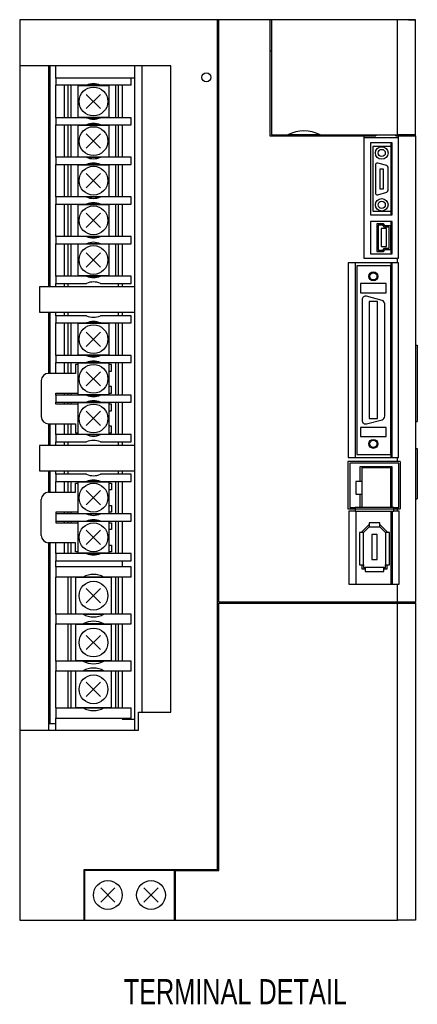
# Model space of a CAD drawing. Extents: x -955 to 6, y -401 to 362.
# Tile 2 of 4: x -955 to -845, y 88 to 362. Entities that reach past the tile are written whole.
import ezdxf

# ---------------------------------------------------------------- set-up
doc = ezdxf.new("R2010")
doc.units = 0
for name, color, linetype in [('NOTE', 5, 'CONTINUOUS'), ('OUTLINE', 7, 'CONTINUOUS'), ('THIN_LINE', 6, 'CONTINUOUS')]:
    doc.layers.add(name, color=color, linetype=linetype)
doc.styles.add('SLDTEXTSTYLE0', font='txt', dxfattribs={"width": 0.75})

msp = doc.modelspace()

# ---------------------------------------------------------------- linework, layer by layer
at = {"layer": 'OUTLINE'}
for p, q in [((-900.01, 361.58), (-955.01, 361.58)), ((-955.01, 361.58), (-955.01, 348.78)), ((-899.71, 361.58), (-900.01, 361.58)), ((-900.01, 125.58), (-900.01, 361.58)), ((-899.71, 361.08), (-900.01, 361.08)), ((-899.71, 199.88), (-899.71, 361.58)), ((-885.51, 361.58), (-899.71, 361.58)), ((-882.9, 361.58), (-885.51, 361.58)), ((-885.51, 361.58), (-885.51, 329.38)), ((-885.01, 361.58), (-885.01, 329.58)), ((-850.01, 361.58), (-885.01, 361.58)), ((-847.01, 361.58), (-882.9, 361.58)), ((-845.01, 361.58), (-850.01, 361.58)), ((-850.01, 329.58), (-850.01, 361.58)), ((-847.01, 361.58), (-845.01, 361.58)), ((-845.01, 329.58), (-845.01, 361.58)), ((-885.51, 352.98), (-885.01, 352.98)), ((-955.01, 348.78), (-955.01, 164.38)), ((-913.01, 348.78), (-955.01, 348.78)), ((-947.01, 348.78), (-947.01, 287.38)), ((-946.61, 348.78), (-946.61, 287.38)), ((-945.01, 345.38), (-945.01, 348.78)), ((-923.01, 164.38), (-923.01, 348.78)), ((-921.01, 169.38), (-921.01, 348.78)), ((-918.01, 348.78), (-919.56, 348.78)), ((-915.96, 348.78), (-918.01, 348.78)), ((-913.01, 169.38), (-913.01, 348.78)), ((-924.01, 345.38), (-945.01, 345.38)), ((-945.01, 345.38), (-945.01, 343.38)), ((-923.01, 345.38), (-924.01, 345.38)), ((-924.01, 343.38), (-924.01, 345.38)), ((-945.01, 334.38), (-945.01, 343.38)), ((-936.45, 343.38), (-945.01, 343.38)), ((-942.51, 334.38), (-942.51, 343.38)), ((-941.51, 334.38), (-941.51, 343.38)), ((-940.76, 343.38), (-940.76, 334.38)), ((-938.86, 343.23), (-938.86, 334.53)), ((-930.16, 343.23), (-938.86, 343.23)), ((-932.57, 343.38), (-936.45, 343.38)), ((-924.01, 343.38), (-932.57, 343.38)), ((-930.16, 334.53), (-930.16, 343.23)), ((-928.26, 334.38), (-928.26, 343.38)), ((-927.51, 334.38), (-927.51, 343.38)), ((-926.51, 343.38), (-926.51, 334.38)), ((-932.53, 336.9), (-936.49, 340.86)), ((-932.53, 340.86), (-936.49, 336.9)), ((-936.45, 334.38), (-945.01, 334.38)), ((-945.01, 334.38), (-945.01, 332.38)), ((-938.86, 334.53), (-930.16, 334.53)), ((-936.45, 334.38), (-932.57, 334.38)), ((-924.01, 334.38), (-932.57, 334.38)), ((-924.01, 332.38), (-924.01, 334.38)), ((-945.01, 323.38), (-945.01, 332.38)), ((-945.01, 332.38), (-936.45, 332.38)), ((-942.51, 323.38), (-942.51, 332.38)), ((-941.51, 323.38), (-941.51, 332.38)), ((-940.76, 332.38), (-940.76, 323.38)), ((-930.16, 332.23), (-938.86, 332.23)), ((-938.86, 332.23), (-938.86, 323.53)), ((-932.57, 332.38), (-936.45, 332.38)), ((-932.57, 332.38), (-924.01, 332.38)), ((-930.16, 323.53), (-930.16, 332.23)), ((-928.26, 323.38), (-928.26, 332.38)), ((-927.51, 323.38), (-927.51, 332.38)), ((-926.51, 332.38), (-926.51, 323.38)), ((-932.53, 325.9), (-936.49, 329.86)), ((-932.53, 329.86), (-936.49, 325.9)), ((-885.51, 329.38), (-859.41, 329.38)), ((-885.01, 329.58), (-880.5, 329.58)), ((-883.89, 329.58), (-883.89, 329.38)), ((-882.93, 329.38), (-882.93, 329.58)), ((-871.52, 329.58), (-880.5, 329.58)), ((-871.52, 329.58), (-850.01, 329.58)), ((-859.41, 329.38), (-856.01, 329.38)), ((-859.41, 329.38), (-859.41, 295.38)), ((-849.71, 328.83), (-859.41, 328.83)), ((-856.01, 329.58), (-856.01, 329.38)), ((-850.48, 329.38), (-850.48, 329.58)), ((-850.48, 329.38), (-849.71, 329.38)), ((-845.01, 329.58), (-850.01, 329.58)), ((-849.71, 329.38), (-845.01, 329.38)), ((-849.71, 295.38), (-849.71, 329.38)), ((-847.01, 329.58), (-847.01, 329.38)), ((-846.05, 329.38), (-846.05, 329.58)), ((-845.01, 329.38), (-845.01, 329.58)), ((-845.01, 329.38), (-845.01, 199.88)), ((-857.51, 327.38), (-857.51, 307.38)), ((-851.51, 327.38), (-857.51, 327.38)), ((-851.91, 326.38), (-856.91, 326.38)), ((-856.91, 326.38), (-856.91, 308.38)), ((-851.91, 327.38), (-851.91, 307.38)), ((-851.51, 307.38), (-851.51, 327.38)), ((-936.45, 323.38), (-945.01, 323.38)), ((-945.01, 323.38), (-945.01, 321.38)), ((-938.86, 323.53), (-930.16, 323.53)), ((-936.45, 323.38), (-932.57, 323.38)), ((-924.01, 323.38), (-932.57, 323.38)), ((-924.01, 321.38), (-924.01, 323.38)), ((-945.01, 312.38), (-945.01, 321.38)), ((-945.01, 321.38), (-936.45, 321.38)), ((-942.51, 312.38), (-942.51, 321.38)), ((-941.51, 312.38), (-941.51, 321.38)), ((-940.76, 321.38), (-940.76, 312.38)), ((-938.86, 321.23), (-938.86, 312.53)), ((-930.16, 321.23), (-938.86, 321.23)), ((-932.57, 321.38), (-936.45, 321.38)), ((-932.57, 321.38), (-924.01, 321.38)), ((-930.16, 312.53), (-930.16, 321.23)), ((-928.26, 312.38), (-928.26, 321.38)), ((-927.51, 312.38), (-927.51, 321.38)), ((-926.51, 321.38), (-926.51, 312.38)), ((-856.16, 321.28), (-856.16, 313.48)), ((-853.03, 321.09), (-855.53, 321.76)), ((-854.91, 320.13), (-854.91, 314.63)), ((-853.91, 320.13), (-854.91, 320.13)), ((-853.91, 314.63), (-853.91, 320.13)), ((-852.66, 314.15), (-852.66, 320.61)), ((-932.53, 314.9), (-936.49, 318.86)), ((-932.53, 318.86), (-936.49, 314.9)), ((-854.91, 314.63), (-853.91, 314.63)), ((-936.45, 312.38), (-945.01, 312.38)), ((-945.01, 312.38), (-945.01, 310.38)), ((-938.86, 312.53), (-930.16, 312.53)), ((-936.45, 312.38), (-932.57, 312.38)), ((-924.01, 312.38), (-932.57, 312.38)), ((-924.01, 310.38), (-924.01, 312.38)), ((-855.53, 313), (-853.03, 313.67)), ((-945.01, 301.38), (-945.01, 310.38)), ((-945.01, 310.38), (-936.45, 310.38)), ((-942.51, 301.38), (-942.51, 310.38)), ((-941.51, 301.38), (-941.51, 310.38)), ((-940.76, 310.38), (-940.76, 301.38)), ((-938.86, 310.23), (-938.86, 301.53)), ((-930.16, 310.23), (-938.86, 310.23)), ((-932.57, 310.38), (-936.45, 310.38)), ((-932.57, 310.38), (-924.01, 310.38)), ((-930.16, 301.53), (-930.16, 310.23)), ((-928.26, 301.38), (-928.26, 310.38)), ((-927.51, 301.38), (-927.51, 310.38)), ((-926.51, 310.38), (-926.51, 301.38)), ((-932.53, 303.9), (-936.49, 307.86)), ((-932.53, 307.86), (-936.49, 303.9)), ((-857.51, 307.38), (-851.51, 307.38)), ((-856.91, 308.38), (-851.91, 308.38)), ((-857.51, 305.58), (-857.51, 296.58)), ((-851.51, 305.58), (-857.51, 305.58)), ((-853.93, 304.93), (-855.79, 304.93)), ((-855.79, 304.93), (-855.79, 297.23)), ((-854.11, 304.53), (-855.39, 304.53)), ((-855.39, 304.53), (-855.39, 297.63)), ((-853.1, 303.58), (-854.6, 303.58)), ((-854.6, 303.58), (-854.6, 298.58)), ((-853.61, 303.98), (-854.11, 304.53)), ((-853.43, 304.38), (-853.93, 304.93)), ((-852.31, 303.98), (-853.61, 303.98)), ((-851.91, 304.38), (-853.43, 304.38)), ((-853.1, 298.58), (-853.1, 303.58)), ((-852.31, 298.18), (-852.31, 303.98)), ((-851.91, 305.58), (-851.91, 304.38)), ((-851.91, 297.78), (-851.91, 304.38)), ((-851.51, 296.58), (-851.51, 305.58)), ((-936.45, 301.38), (-945.01, 301.38)), ((-945.01, 301.38), (-945.01, 299.38)), ((-938.86, 301.53), (-930.16, 301.53)), ((-936.45, 301.38), (-932.57, 301.38)), ((-924.01, 301.38), (-932.57, 301.38)), ((-924.01, 299.38), (-924.01, 301.38)), ((-945.01, 290.38), (-945.01, 299.38)), ((-945.01, 299.38), (-936.45, 299.38)), ((-942.51, 290.38), (-942.51, 299.38)), ((-941.51, 290.38), (-941.51, 299.38)), ((-940.76, 299.38), (-940.76, 290.38)), ((-938.86, 299.23), (-938.86, 290.53)), ((-930.16, 299.23), (-938.86, 299.23)), ((-932.57, 299.38), (-936.45, 299.38)), ((-932.57, 299.38), (-924.01, 299.38)), ((-930.16, 290.53), (-930.16, 299.23)), ((-928.26, 290.38), (-928.26, 299.38)), ((-927.51, 290.38), (-927.51, 299.38)), ((-926.51, 299.38), (-926.51, 290.38)), ((-854.6, 298.58), (-853.1, 298.58)), ((-854.11, 297.63), (-853.61, 298.18)), ((-853.61, 298.18), (-852.31, 298.18)), ((-932.53, 292.9), (-936.49, 296.86)), ((-932.53, 296.86), (-936.49, 292.9)), ((-859.41, 295.38), (-850.01, 295.38)), ((-857.51, 296.58), (-851.51, 296.58)), ((-855.79, 297.23), (-853.93, 297.23)), ((-855.39, 297.63), (-854.11, 297.63)), ((-853.93, 297.23), (-853.43, 297.78)), ((-853.43, 297.78), (-851.91, 297.78)), ((-851.91, 297.78), (-851.91, 296.58)), ((-850.01, 295.38), (-849.71, 295.38)), ((-850.01, 294.08), (-850.01, 295.38)), ((-863.71, 294.08), (-863.71, 240.08)), ((-850.01, 294.08), (-863.71, 294.08)), ((-861.77, 294.08), (-861.77, 240.08)), ((-861.32, 293.28), (-861.32, 240.88)), ((-851.92, 293.28), (-861.32, 293.28)), ((-851.92, 294.08), (-851.92, 293.28)), ((-851.92, 240.88), (-851.92, 293.28)), ((-851.47, 240.08), (-851.47, 294.08)), ((-849.71, 294.08), (-850.01, 294.08)), ((-849.71, 240.08), (-849.71, 294.08)), ((-945.01, 290.38), (-945.01, 288.38)), ((-936.45, 290.38), (-945.01, 290.38)), ((-938.86, 290.53), (-930.16, 290.53)), ((-936.45, 290.38), (-932.57, 290.38)), ((-924.01, 290.38), (-932.57, 290.38)), ((-924.01, 288.38), (-924.01, 290.38)), ((-923.01, 287.38), (-949.48, 287.38)), ((-949.48, 287.38), (-949.48, 280.38)), ((-945.01, 287.38), (-945.01, 288.38)), ((-945.01, 288.38), (-936.45, 288.38)), ((-942.51, 287.38), (-942.51, 288.38)), ((-941.51, 287.38), (-941.51, 288.38)), ((-932.57, 288.38), (-924.01, 288.38)), ((-927.51, 287.38), (-927.51, 288.38)), ((-926.51, 288.38), (-926.51, 287.38)), ((-853.17, 288.3), (-860.27, 288.3)), ((-860.27, 288.3), (-860.27, 285.8)), ((-853.17, 285.8), (-853.17, 288.3)), ((-860.27, 285.8), (-853.17, 285.8)), ((-854.31, 283.64), (-858.61, 284.8)), ((-859.87, 283.83), (-859.87, 250.34)), ((-857.87, 283.33), (-857.87, 250.83)), ((-855.57, 283.33), (-857.87, 283.33)), ((-855.57, 250.83), (-855.57, 283.33)), ((-853.57, 251.49), (-853.57, 282.68)), ((-949.48, 280.38), (-923.01, 280.38)), ((-947.01, 280.38), (-947.01, 263.38)), ((-946.61, 280.38), (-946.61, 263.38)), ((-945.01, 279.38), (-945.01, 280.38)), ((-936.45, 279.38), (-945.01, 279.38)), ((-945.01, 279.38), (-945.01, 277.38)), ((-942.51, 279.38), (-942.51, 280.38)), ((-941.51, 279.38), (-941.51, 280.38)), ((-924.01, 279.38), (-932.57, 279.38)), ((-927.51, 279.38), (-927.51, 280.38)), ((-926.51, 280.38), (-926.51, 279.38)), ((-924.01, 277.38), (-924.01, 279.38)), ((-945.01, 268.38), (-945.01, 277.38)), ((-945.01, 277.38), (-936.45, 277.38)), ((-942.51, 268.38), (-942.51, 277.38)), ((-941.51, 268.38), (-941.51, 277.38)), ((-940.76, 277.38), (-940.76, 268.38)), ((-938.86, 277.23), (-938.86, 268.53)), ((-930.16, 277.23), (-938.86, 277.23)), ((-932.57, 277.38), (-936.45, 277.38)), ((-932.57, 277.38), (-924.01, 277.38)), ((-930.16, 268.53), (-930.16, 277.23)), ((-928.26, 268.38), (-928.26, 277.38)), ((-927.51, 268.38), (-927.51, 277.38)), ((-926.51, 277.38), (-926.51, 268.38)), ((-932.53, 270.9), (-936.49, 274.86)), ((-932.53, 274.86), (-936.49, 270.9)), ((-845.01, 271.18), (-844.51, 271.18)), ((-844.51, 271.18), (-844.51, 250.08)), ((-945.01, 268.38), (-945.01, 266.38)), ((-936.45, 268.38), (-945.01, 268.38)), ((-938.86, 268.53), (-930.16, 268.53)), ((-936.45, 268.38), (-932.57, 268.38)), ((-924.01, 268.38), (-932.57, 268.38)), ((-924.01, 266.38), (-924.01, 268.38)), ((-945.01, 263.38), (-945.01, 266.38)), ((-945.01, 266.38), (-936.45, 266.38)), ((-942.51, 263.38), (-942.51, 266.38)), ((-941.51, 263.38), (-941.51, 266.38)), ((-940.76, 266.38), (-940.76, 263.38)), ((-938.86, 265.88), (-939.51, 265.88)), ((-939.51, 265.88), (-939.51, 263.38)), ((-938.86, 266.23), (-938.86, 257.53)), ((-930.16, 266.23), (-938.86, 266.23)), ((-932.57, 266.38), (-936.45, 266.38)), ((-932.57, 266.38), (-924.01, 266.38)), ((-930.16, 257.53), (-930.16, 266.23)), ((-929.51, 265.88), (-930.16, 265.88)), ((-929.51, 264.03), (-929.51, 265.88)), ((-928.26, 257.38), (-928.26, 266.38)), ((-927.51, 257.38), (-927.51, 266.38)), ((-926.51, 266.38), (-926.51, 257.38)), ((-939.51, 263.38), (-947.01, 263.38)), ((-932.53, 259.9), (-936.49, 263.86)), ((-932.53, 263.86), (-936.49, 259.9)), ((-930.16, 264.03), (-929.51, 264.03)), ((-949.01, 261.38), (-949.01, 251.38)), ((-929.51, 259.73), (-930.16, 259.73)), ((-929.51, 257.88), (-929.51, 259.73)), ((-945.01, 257.38), (-945.01, 257.88)), ((-945.01, 257.88), (-938.86, 257.88)), ((-936.45, 257.38), (-945.01, 257.38)), ((-945.01, 257.38), (-945.01, 255.38)), ((-942.51, 257.38), (-942.51, 257.88)), ((-941.51, 257.38), (-941.51, 257.88)), ((-940.76, 257.88), (-940.76, 257.38)), ((-938.86, 257.53), (-930.16, 257.53)), ((-936.45, 257.38), (-932.57, 257.38)), ((-924.01, 257.38), (-932.57, 257.38)), ((-930.16, 257.88), (-929.51, 257.88)), ((-924.01, 255.38), (-924.01, 257.38)), ((-945.01, 254.88), (-945.01, 255.38)), ((-945.01, 255.38), (-936.45, 255.38)), ((-938.86, 254.88), (-945.01, 254.88)), ((-942.51, 254.88), (-942.51, 255.38)), ((-941.51, 254.88), (-941.51, 255.38)), ((-940.76, 255.38), (-940.76, 254.88)), ((-938.86, 255.23), (-938.86, 246.53)), ((-930.16, 255.23), (-938.86, 255.23)), ((-932.57, 255.38), (-936.45, 255.38)), ((-932.57, 255.38), (-924.01, 255.38)), ((-930.16, 246.53), (-930.16, 255.23)), ((-929.51, 254.88), (-930.16, 254.88)), ((-929.51, 253.03), (-929.51, 254.88)), ((-928.26, 246.38), (-928.26, 255.38)), ((-927.51, 246.38), (-927.51, 255.38)), ((-926.51, 255.38), (-926.51, 246.38)), ((-932.53, 248.9), (-936.49, 252.86)), ((-932.53, 252.86), (-936.49, 248.9)), ((-930.16, 253.03), (-929.51, 253.03)), ((-947.01, 249.38), (-939.51, 249.38)), ((-947.01, 249.38), (-947.01, 243.38)), ((-946.61, 249.38), (-946.61, 243.38)), ((-945.01, 246.38), (-945.01, 249.38)), ((-942.51, 246.38), (-942.51, 249.38)), ((-941.51, 246.38), (-941.51, 249.38)), ((-940.76, 249.38), (-940.76, 246.38)), ((-939.51, 249.38), (-939.51, 246.88)), ((-858.61, 249.37), (-854.31, 250.52)), ((-857.87, 250.83), (-855.57, 250.83)), ((-845.01, 250.08), (-844.51, 250.08)), ((-945.01, 246.38), (-945.01, 244.38)), ((-936.45, 246.38), (-945.01, 246.38)), ((-939.51, 246.88), (-938.86, 246.88)), ((-938.86, 246.53), (-930.16, 246.53)), ((-936.45, 246.38), (-932.57, 246.38)), ((-924.01, 246.38), (-932.57, 246.38)), ((-929.51, 248.73), (-930.16, 248.73)), ((-930.16, 246.88), (-929.51, 246.88)), ((-929.51, 246.88), (-929.51, 248.73)), ((-924.01, 244.38), (-924.01, 246.38)), ((-860.27, 248.36), (-860.27, 245.86)), ((-853.17, 248.36), (-860.27, 248.36)), ((-853.17, 245.86), (-853.17, 248.36)), ((-949.48, 243.38), (-949.48, 236.38)), ((-923.01, 243.38), (-949.48, 243.38)), ((-945.01, 243.38), (-945.01, 244.38)), ((-945.01, 244.38), (-936.45, 244.38)), ((-942.51, 243.38), (-942.51, 244.38)), ((-941.51, 243.38), (-941.51, 244.38)), ((-932.57, 244.38), (-924.01, 244.38)), ((-927.51, 243.38), (-927.51, 244.38)), ((-926.51, 244.38), (-926.51, 243.38)), ((-860.27, 245.86), (-853.17, 245.86)), ((-861.32, 240.88), (-851.92, 240.88)), ((-851.92, 240.88), (-851.92, 240.08)), ((-845.01, 242.58), (-844.51, 242.58)), ((-844.51, 242.58), (-844.51, 228.58)), ((-850.01, 238.93), (-863.79, 238.93)), ((-863.79, 238.93), (-863.79, 225.83)), ((-863.71, 240.08), (-850.01, 240.08)), ((-849.69, 238.43), (-863.29, 238.43)), ((-863.29, 238.43), (-863.29, 226.16)), ((-850.01, 240.08), (-849.71, 240.08)), ((-850.01, 238.93), (-850.01, 240.08)), ((-849.26, 238.93), (-850.01, 238.93)), ((-849.69, 226.16), (-849.69, 238.43)), ((-849.26, 238.93), (-849.26, 225.83)), ((-949.48, 236.38), (-923.01, 236.38)), ((-947.01, 236.38), (-947.01, 230.38)), ((-946.61, 236.38), (-946.61, 230.38)), ((-945.01, 235.38), (-945.01, 236.38)), ((-936.45, 235.38), (-945.01, 235.38)), ((-945.01, 235.38), (-945.01, 233.38)), ((-942.51, 235.38), (-942.51, 236.38)), ((-941.51, 235.38), (-941.51, 236.38)), ((-924.01, 235.38), (-932.57, 235.38)), ((-927.51, 235.38), (-927.51, 236.38)), ((-926.51, 236.38), (-926.51, 235.38)), ((-924.01, 233.38), (-924.01, 235.38)), ((-851.5, 237.41), (-860.5, 237.41)), ((-860.5, 237.41), (-860.5, 233.4)), ((-851.97, 237.15), (-859.97, 237.15)), ((-859.97, 237.15), (-859.97, 226.15)), ((-851.97, 237.15), (-851.97, 226.15)), ((-851.92, 237.41), (-851.92, 226.16)), ((-851.5, 226.16), (-851.5, 237.41)), ((-945.01, 230.38), (-945.01, 233.38)), ((-945.01, 233.38), (-936.45, 233.38)), ((-942.51, 230.38), (-942.51, 233.38)), ((-941.51, 230.38), (-941.51, 233.38)), ((-940.76, 233.38), (-940.76, 230.38)), ((-939.51, 232.88), (-938.86, 232.88)), ((-939.51, 230.38), (-939.51, 232.88)), ((-930.16, 233.23), (-938.86, 233.23)), ((-938.86, 233.23), (-938.86, 224.53)), ((-932.57, 233.38), (-936.45, 233.38)), ((-932.57, 233.38), (-924.01, 233.38)), ((-930.16, 224.53), (-930.16, 233.23)), ((-930.16, 232.88), (-929.51, 232.88)), ((-929.51, 232.88), (-929.51, 231.03)), ((-928.26, 224.38), (-928.26, 233.38)), ((-927.51, 224.38), (-927.51, 233.38)), ((-926.51, 233.38), (-926.51, 224.38)), ((-859.97, 233.4), (-861.57, 233.4)), ((-861.57, 233.4), (-861.57, 229.9)), ((-947.01, 230.38), (-939.51, 230.38)), ((-932.53, 226.9), (-936.49, 230.86)), ((-932.53, 230.86), (-936.49, 226.9)), ((-929.51, 231.03), (-930.16, 231.03)), ((-861.57, 229.9), (-859.97, 229.9)), ((-860.5, 229.9), (-860.5, 226.16)), ((-949.01, 218.38), (-949.01, 228.38)), ((-845.01, 228.58), (-844.51, 228.58)), ((-945.01, 224.88), (-945.01, 224.38)), ((-938.86, 224.88), (-945.01, 224.88)), ((-936.45, 224.38), (-945.01, 224.38)), ((-945.01, 224.38), (-945.01, 222.38)), ((-942.51, 224.38), (-942.51, 224.88)), ((-941.51, 224.38), (-941.51, 224.88)), ((-940.76, 224.88), (-940.76, 224.38)), ((-938.86, 224.53), (-930.16, 224.53)), ((-936.45, 224.38), (-932.57, 224.38)), ((-924.01, 224.38), (-932.57, 224.38)), ((-930.16, 226.73), (-929.51, 226.73)), ((-929.51, 224.88), (-930.16, 224.88)), ((-929.51, 226.73), (-929.51, 224.88)), ((-924.01, 222.38), (-924.01, 224.38)), ((-863.79, 225.83), (-861.81, 225.83)), ((-863.51, 225.18), (-863.51, 204.83)), ((-861.81, 225.18), (-863.51, 225.18)), ((-863.29, 226.16), (-861.81, 226.16)), ((-859.97, 226.16), (-861.81, 226.16)), ((-861.81, 226.16), (-861.81, 225.83)), ((-861.81, 225.83), (-861.81, 225.18)), ((-861.81, 225.83), (-851.05, 225.83)), ((-861.81, 225.18), (-851.05, 225.18)), ((-861.59, 225.18), (-861.59, 204.83)), ((-851.97, 226.15), (-859.97, 226.15)), ((-851.05, 226.16), (-851.97, 226.16)), ((-851.92, 225.18), (-851.92, 204.83)), ((-851.45, 204.83), (-851.45, 225.18)), ((-851.05, 225.83), (-851.05, 226.16)), ((-851.05, 226.16), (-849.69, 226.16)), ((-851.05, 225.18), (-851.05, 225.83)), ((-851.05, 225.83), (-850.01, 225.83)), ((-850.01, 225.18), (-851.05, 225.18)), ((-850.01, 225.18), (-850.01, 225.83)), ((-850.01, 225.83), (-849.26, 225.83)), ((-849.54, 225.18), (-850.01, 225.18)), ((-849.54, 204.83), (-849.54, 225.18)), ((-945.01, 222.38), (-945.01, 221.88)), ((-945.01, 222.38), (-936.45, 222.38)), ((-945.01, 221.88), (-938.86, 221.88)), ((-942.51, 221.88), (-942.51, 222.38)), ((-941.51, 221.88), (-941.51, 222.38)), ((-940.76, 222.38), (-940.76, 221.88)), ((-938.86, 222.23), (-938.86, 213.53)), ((-930.16, 222.23), (-938.86, 222.23)), ((-932.57, 222.38), (-936.45, 222.38)), ((-932.57, 222.38), (-924.01, 222.38)), ((-930.16, 213.53), (-930.16, 222.23)), ((-930.16, 221.88), (-929.51, 221.88)), ((-929.51, 221.88), (-929.51, 220.03)), ((-928.26, 213.38), (-928.26, 222.38)), ((-927.51, 213.38), (-927.51, 222.38)), ((-926.51, 222.38), (-926.51, 213.38)), ((-857.92, 221.93), (-857.92, 220.83)), ((-854.91, 221.93), (-857.92, 221.93)), ((-854.91, 220.83), (-854.91, 221.93)), ((-932.53, 215.9), (-936.49, 219.86)), ((-932.53, 219.86), (-936.49, 215.9)), ((-929.51, 220.03), (-930.16, 220.03)), ((-859.51, 219.24), (-860.61, 219.24)), ((-860.61, 219.24), (-860.61, 210.23)), ((-858.08, 221.23), (-859.91, 219.4)), ((-859.91, 219.4), (-859.91, 219.24)), ((-857.92, 220.83), (-859.51, 219.24)), ((-859.51, 210.23), (-859.51, 219.24)), ((-857.92, 221.23), (-858.08, 221.23)), ((-857.92, 220.83), (-854.91, 220.83)), ((-854.74, 221.23), (-854.91, 221.23)), ((-853.31, 219.24), (-854.91, 220.83)), ((-852.91, 219.4), (-854.74, 221.23)), ((-853.31, 219.24), (-853.31, 210.23)), ((-852.21, 219.24), (-853.31, 219.24)), ((-852.91, 219.24), (-852.91, 219.4)), ((-852.21, 210.23), (-852.21, 219.24)), ((-939.51, 216.38), (-947.01, 216.38)), ((-947.01, 216.38), (-947.01, 166.08)), ((-946.61, 216.38), (-946.61, 166.08)), ((-945.01, 213.38), (-945.01, 216.38)), ((-942.51, 213.38), (-942.51, 216.38)), ((-941.51, 213.38), (-941.51, 216.38)), ((-940.76, 216.38), (-940.76, 213.38)), ((-939.51, 213.88), (-939.51, 216.38)), ((-855.66, 218.63), (-857.16, 218.63)), ((-857.16, 218.63), (-857.16, 211.73)), ((-855.66, 211.73), (-855.66, 218.63)), ((-936.45, 213.38), (-945.01, 213.38)), ((-945.01, 213.38), (-945.01, 211.38)), ((-938.86, 213.88), (-939.51, 213.88)), ((-938.86, 213.53), (-930.16, 213.53)), ((-936.45, 213.38), (-932.57, 213.38)), ((-924.01, 213.38), (-932.57, 213.38)), ((-930.16, 215.73), (-929.51, 215.73)), ((-929.51, 213.88), (-930.16, 213.88)), ((-929.51, 215.73), (-929.51, 213.88)), ((-924.01, 211.38), (-924.01, 213.38)), ((-945.01, 209.68), (-945.01, 211.38)), ((-945.01, 211.38), (-924.01, 211.38)), ((-926.51, 211.38), (-926.51, 209.68)), ((-857.16, 211.73), (-855.66, 211.73)), ((-945.01, 209.68), (-945.01, 206.83)), ((-924.01, 209.68), (-945.01, 209.68)), ((-924.01, 206.83), (-924.01, 209.68)), ((-860.61, 210.23), (-859.51, 210.23)), ((-859.91, 210.23), (-859.91, 209.13)), ((-859.91, 209.13), (-859.01, 209.13)), ((-859.51, 210.23), (-859.51, 209.53)), ((-859.51, 209.53), (-859.01, 209.53)), ((-853.81, 209.53), (-859.01, 209.53)), ((-859.01, 209.53), (-859.01, 208.43)), ((-859.01, 208.43), (-853.81, 208.43)), ((-853.81, 209.53), (-853.31, 209.53)), ((-853.81, 208.43), (-853.81, 209.53)), ((-853.81, 209.13), (-852.91, 209.13)), ((-853.31, 209.53), (-853.31, 210.23)), ((-853.31, 210.23), (-852.21, 210.23)), ((-852.91, 209.13), (-852.91, 210.23)), ((-945.01, 196.53), (-945.01, 206.83)), ((-937.39, 206.83), (-945.01, 206.83)), ((-941.51, 196.53), (-941.51, 206.83)), ((-940.76, 206.83), (-940.76, 196.53)), ((-939.51, 206.68), (-939.51, 196.68)), ((-929.51, 206.68), (-939.51, 206.68)), ((-931.63, 206.83), (-937.39, 206.83)), ((-924.01, 206.83), (-931.63, 206.83)), ((-929.51, 196.68), (-929.51, 206.68)), ((-928.26, 196.53), (-928.26, 206.83)), ((-927.51, 196.53), (-927.51, 206.83)), ((-926.51, 206.83), (-926.51, 196.53)), ((-932.53, 199.7), (-936.49, 203.66)), ((-932.53, 203.66), (-936.49, 199.7)), ((-863.51, 204.83), (-850.01, 204.83)), ((-850.01, 204.83), (-849.54, 204.83)), ((-850.01, 199.88), (-850.01, 204.83)), ((-850.01, 199.88), (-899.71, 199.88)), ((-899.71, 199.58), (-850.01, 199.58)), ((-899.71, 125.38), (-899.71, 199.58)), ((-850.01, 199.58), (-850.01, 199.88)), ((-845.01, 199.88), (-850.01, 199.88)), ((-850.01, 199.58), (-845.01, 199.58)), ((-850.01, 111.58), (-850.01, 199.58)), ((-845.51, 199.88), (-845.51, 199.58)), ((-845.51, 199.78), (-845.01, 199.78)), ((-845.01, 199.78), (-845.01, 199.88)), ((-845.01, 199.58), (-845.01, 199.78)), ((-845.01, 199.58), (-845.01, 111.58)), ((-945.01, 196.53), (-945.01, 193.83)), ((-937.39, 196.53), (-945.01, 196.53)), ((-939.51, 196.68), (-929.51, 196.68)), ((-937.39, 196.53), (-931.63, 196.53)), ((-924.01, 196.53), (-931.63, 196.53)), ((-924.01, 193.83), (-924.01, 196.53)), ((-945.01, 183.53), (-945.01, 193.83)), ((-945.01, 193.83), (-937.39, 193.83)), ((-941.51, 183.53), (-941.51, 193.83)), ((-940.76, 193.83), (-940.76, 183.53)), ((-939.51, 193.68), (-939.51, 183.68)), ((-929.51, 193.68), (-939.51, 193.68)), ((-931.63, 193.83), (-937.39, 193.83)), ((-931.63, 193.83), (-924.01, 193.83)), ((-929.51, 183.68), (-929.51, 193.68)), ((-928.26, 183.53), (-928.26, 193.83)), ((-927.51, 183.53), (-927.51, 193.83)), ((-926.51, 193.83), (-926.51, 183.53)), ((-932.53, 186.7), (-936.49, 190.66)), ((-932.53, 190.66), (-936.49, 186.7)), ((-945.01, 183.53), (-945.01, 180.83)), ((-937.39, 183.53), (-945.01, 183.53)), ((-939.51, 183.68), (-929.51, 183.68)), ((-937.39, 183.53), (-931.63, 183.53)), ((-924.01, 183.53), (-931.63, 183.53)), ((-924.01, 180.83), (-924.01, 183.53)), ((-945.01, 170.53), (-945.01, 180.83)), ((-945.01, 180.83), (-937.39, 180.83)), ((-941.51, 170.53), (-941.51, 180.83)), ((-940.76, 180.83), (-940.76, 170.53)), ((-939.51, 180.68), (-939.51, 170.68)), ((-929.51, 180.68), (-939.51, 180.68)), ((-931.63, 180.83), (-937.39, 180.83)), ((-931.63, 180.83), (-924.01, 180.83)), ((-929.51, 170.68), (-929.51, 180.68)), ((-928.26, 170.53), (-928.26, 180.83)), ((-927.51, 170.53), (-927.51, 180.83)), ((-926.51, 180.83), (-926.51, 170.53)), ((-932.53, 173.7), (-936.49, 177.66)), ((-932.53, 177.66), (-936.49, 173.7)), ((-945.01, 170.53), (-937.39, 170.53)), ((-945.01, 170.53), (-945.01, 167.68)), ((-939.51, 170.68), (-929.51, 170.68)), ((-937.39, 170.53), (-931.63, 170.53)), ((-931.63, 170.53), (-924.01, 170.53)), ((-924.01, 167.68), (-924.01, 170.53)), ((-945.01, 166.08), (-945.01, 167.68)), ((-945.01, 167.68), (-924.01, 167.68)), ((-926.51, 167.68), (-926.51, 167.38)), ((-926.51, 167.38), (-923.01, 167.38)), ((-922.01, 169.38), (-913.01, 169.38)), ((-922.01, 164.38), (-922.01, 169.38)), ((-919.56, 169.38), (-918.01, 169.38)), ((-918.01, 169.38), (-915.96, 169.38)), ((-955.01, 164.38), (-922.01, 164.38)), ((-955.01, 164.38), (-955.01, 111.58)), ((-945.01, 166.08), (-947.01, 166.08)), ((-947.01, 166.08), (-947.01, 164.38)), ((-945.01, 164.38), (-945.01, 166.08)), ((-900.01, 125.58), (-937.21, 125.58)), ((-937.21, 125.58), (-937.21, 111.58)), ((-912.01, 125.38), (-937.01, 125.38)), ((-937.01, 125.38), (-937.01, 111.58)), ((-912.01, 111.58), (-912.01, 125.38)), ((-911.81, 125.58), (-911.81, 125.38)), ((-911.81, 125.38), (-911.81, 111.58)), ((-911.81, 125.38), (-899.71, 125.38)), ((-928.53, 116.6), (-932.49, 120.56)), ((-928.53, 120.56), (-932.49, 116.6)), ((-916.53, 116.6), (-920.49, 120.56)), ((-916.53, 120.56), (-920.49, 116.6)), ((-937.21, 112.58), (-937.01, 112.58)), ((-912.01, 112.58), (-911.81, 112.58)), ((-955.01, 111.58), (-937.21, 111.58)), ((-937.21, 111.58), (-937.01, 111.58)), ((-937.01, 111.58), (-912.01, 111.58)), ((-912.01, 111.58), (-911.81, 111.58)), ((-911.81, 111.58), (-850.01, 111.58)), ((-845.01, 111.58), (-850.01, 111.58))]:
    msp.add_line(p, q, dxfattribs=at)
for centre, radius in [((-903.14, 345.58), 1.25), ((-934.51, 338.88), 4), ((-934.51, 327.88), 4), ((-854.41, 324.58), 1.75), ((-854.41, 324.58), 1), ((-934.51, 316.88), 4), ((-854.41, 310.18), 1.75), ((-934.51, 305.88), 4), ((-854.41, 310.18), 1), ((-934.51, 294.88), 4), ((-856.72, 290.33), 1), ((-934.51, 272.88), 4), ((-934.51, 261.88), 4), ((-934.51, 250.88), 4), ((-856.72, 243.83), 1), ((-934.51, 228.88), 4), ((-934.51, 217.88), 4), ((-934.51, 201.68), 4), ((-934.51, 188.68), 4), ((-934.51, 175.68), 4), ((-930.51, 118.58), 4), ((-918.51, 118.58), 4)]:
    msp.add_circle(centre, radius, dxfattribs=at)
for centre, radius, start, end in [((-934.51, 338.88), 4.9, 66.6886, 113.3114), ((-934.51, 338.88), 4.9, 246.6886, 293.3114), ((-934.51, 327.88), 4.9, 66.6886, 113.3114), ((-876.01, 321.44), 9.3, 61.1243, 118.8757), ((-876.01, 321.44), 9.3, 61.1243, 118.8757), ((-876.01, 321.44), 9.3, 61.1243, 118.8757), ((-934.51, 327.88), 4.9, 246.6886, 293.3114), ((-934.51, 316.88), 4.9, 66.6886, 113.3114), ((-855.66, 321.28), 0.5, 75, 180), ((-853.16, 320.61), 0.5, 0, 75), ((-934.51, 316.88), 4.9, 246.6886, 293.3114), ((-855.66, 313.48), 0.5, 180, 285), ((-853.16, 314.15), 0.5, 285, 0), ((-934.51, 305.88), 4.9, 66.6886, 113.3114), ((-934.51, 305.88), 4.9, 246.6886, 293.3114), ((-934.51, 294.88), 4.9, 66.6886, 113.3114), ((-934.51, 294.88), 4.9, 246.6886, 293.3114), ((-934.51, 283.88), 4.9, 66.6886, 113.3114), ((-858.87, 283.83), 1, 75, 180), ((-854.57, 282.68), 1, 0, 75), ((-934.51, 283.88), 4.9, 246.6886, 293.3114), ((-934.51, 272.88), 4.9, 66.6886, 113.3114), ((-934.51, 272.88), 4.9, 246.6886, 293.3114), ((-934.51, 261.88), 4.9, 66.6886, 113.3114), ((-947.01, 261.38), 2, 90, 180), ((-934.51, 261.88), 4.9, 246.6886, 293.3114), ((-934.51, 250.88), 4.9, 66.6886, 113.3114), ((-854.57, 251.49), 1, 285, 0), ((-947.01, 251.38), 2, 180, 270), ((-858.87, 250.34), 1, 180, 285), ((-934.51, 250.88), 4.9, 246.6886, 293.3114), ((-934.51, 239.88), 4.9, 66.6886, 113.3114), ((-934.51, 239.88), 4.9, 246.6886, 293.3114), ((-934.51, 228.88), 4.9, 66.6886, 113.3114), ((-947.01, 228.38), 2, 90, 180), ((-934.51, 228.88), 4.9, 246.6886, 293.3114), ((-934.51, 217.88), 4.9, 66.6886, 113.3114), ((-947.01, 218.38), 2, 180, 270), ((-934.51, 217.88), 4.9, 246.6886, 293.3114), ((-934.51, 201.68), 5.9, 60.7952, 119.2048), ((-934.51, 201.68), 5.9, 240.7952, 299.2048), ((-934.51, 188.68), 5.9, 60.7952, 119.2048), ((-934.51, 188.68), 5.9, 240.7952, 299.2048), ((-934.51, 175.68), 5.9, 60.7952, 119.2048), ((-934.51, 175.68), 5.9, 240.7952, 299.2048)]:
    msp.add_arc(centre, radius, start, end, dxfattribs=at)
at = {"layer": 'THIN_LINE'}
for centre in [(-856.72, 290.33), (-856.72, 243.83)]:
    msp.add_circle(centre, 1.25, dxfattribs=at)

# ---------------------------------------------------------------- texts
at = {"layer": 'NOTE', "insert": (-926.1, 95.24), "char_height": 7, "attachment_point": 1, "style": 'SLDTEXTSTYLE0'}
msp.add_mtext('TERMINAL DETAIL', dxfattribs=at)

doc.saveas('drawing.dxf')
